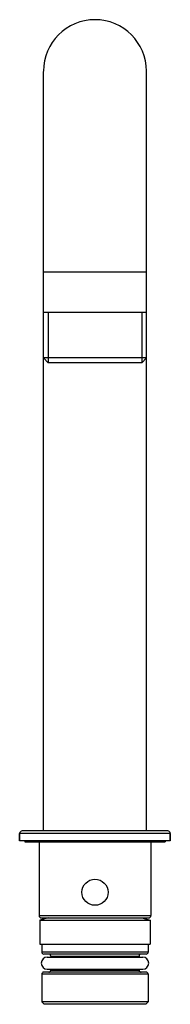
# Model space of a CAD drawing. Header units: millimetres. Extents: x -101 to 688, y 24 to 429.
# Tile 3 of 4: x 164 to 194, y 233 to 429. Entities that reach past the tile are written whole.
import ezdxf

# ---------------------------------------------------------------- set-up
doc = ezdxf.new("R2010")
doc.units = ezdxf.units.MM
doc.header["$LTSCALE"] = 32.67
doc.layers.get('0').update_dxf_attribs({"linetype": 'CONTINUOUS'})
doc.layers.add('ACHSEN', color=7, linetype='CONTINUOUS')

msp = doc.modelspace()

# ---------------------------------------------------------------- linework, layer by layer
at = {"color": 7, "linetype": 'Continuous'}
for p, q in [((168.45, 267.47), (168.45, 418.62)), ((188.95, 267.47), (188.95, 418.62)), ((188.95, 370.65), (168.45, 370.65)), ((169.4, 370.65), (169.4, 360.65)), ((188, 370.65), (188, 360.65)), ((169.4, 360.65), (168.45, 361.6)), ((188.95, 361.6), (168.45, 361.6)), ((188, 360.65), (169.4, 360.65)), ((188, 360.65), (188.95, 361.6)), ((163.7, 265.47), (163.7, 266.97)), ((193.2, 267.47), (164.2, 267.47)), ((193.7, 265.47), (193.7, 266.97)), ((164.71, 265.47), (164.71, 265.27)), ((164.71, 265.27), (192.7, 265.27)), ((167.23, 265.47), (167.23, 265.27)), ((167.53, 265.47), (167.53, 265.27)), ((167.56, 265.27), (167.56, 250.67)), ((174.14, 265.47), (174.14, 265.27)), ((174.62, 265.47), (174.62, 265.27)), ((182.79, 265.47), (182.79, 265.27)), ((183.27, 265.47), (183.27, 265.27)), ((189.85, 265.27), (189.85, 250.67)), ((189.88, 265.47), (189.88, 265.27)), ((190.18, 265.47), (190.18, 265.27)), ((192.7, 265.47), (192.7, 265.27)), ((168.06, 250.17), (189.35, 250.17)), ((168.1, 244.97), (168.1, 243.37)), ((189.3, 244.97), (189.3, 243.37)), ((188.9, 242.97), (168.5, 242.97)), ((169.9, 242.57), (169.9, 242.37)), ((187.5, 242.57), (187.5, 242.37)), ((188.9, 239.37), (168.5, 239.37)), ((169.9, 239.97), (169.9, 239.77)), ((187.5, 239.97), (187.5, 239.77)), ((168.1, 238.97), (168.1, 233.47)), ((189.3, 238.97), (189.3, 233.47)), ((189.3, 233.47), (168.1, 233.47)), ((168.6, 232.97), (168.1, 233.47)), ((188.8, 232.97), (189.3, 233.47)), ((188.8, 232.97), (168.6, 232.97))]:
    msp.add_line(p, q, dxfattribs=at)
at = {"color": 9, "linetype": 'Continuous'}
for p, q in [((188.95, 378.65), (168.45, 378.65)), ((193.7, 266.97), (163.7, 266.97)), ((167.56, 250.67), (189.85, 250.67)), ((189.3, 243.37), (168.1, 243.37)), ((169.9, 242.57), (187.5, 242.57)), ((169.9, 239.77), (187.5, 239.77)), ((189.3, 238.97), (168.1, 238.97))]:
    msp.add_line(p, q, dxfattribs=at)
at = {"color": 7, "linetype": 'Continuous'}
for centre, radius, start, end in [((178.7, 418.65), 10.25, 0, 180), ((164.2, 266.97), 0.5, 90, 180), ((193.2, 266.97), 0.5, 0, 90), ((168.06, 250.67), 0.5, 180.0113, 270.0119), ((189.35, 250.67), 0.5, 269.9881, 359.9887), ((168.5, 243.37), 0.4, 180, 270), ((169.5, 242.57), 0.4, 0, 90), ((187.9, 242.57), 0.4, 90, 180), ((188.9, 243.37), 0.4, 270, 360), ((168.5, 238.97), 0.4, 90, 180), ((169.5, 239.77), 0.4, 270, 360), ((187.9, 239.77), 0.4, 180, 270), ((188.9, 238.97), 0.4, 0, 90)]:
    msp.add_arc(centre, radius, start, end, dxfattribs=at)
at = {"layer": 'ACHSEN', "color": 7, "linetype": 'Continuous'}
for p, q in [((163.7, 266.97), (163.7, 265.47)), ((193.7, 266.97), (193.7, 265.47)), ((193.7, 265.47), (163.7, 265.47)), ((169.4, 250.17), (167.7, 249.72)), ((167.7, 249.72), (189.7, 249.72)), ((167.7, 249.72), (167.7, 244.97)), ((188.01, 250.17), (189.7, 249.72)), ((189.7, 249.72), (189.7, 244.97)), ((167.7, 244.97), (189.7, 244.97)), ((168.1, 244.97), (168.1, 243.37)), ((189.3, 244.97), (189.3, 243.37)), ((169.2, 242.37), (188.2, 242.37)), ((169.9, 242.57), (169.9, 242.37)), ((187.5, 242.57), (187.5, 242.37)), ((169.2, 239.97), (188.2, 239.97)), ((169.9, 239.97), (169.9, 239.77)), ((187.5, 239.97), (187.5, 239.77)), ((168.1, 238.97), (168.1, 233.47)), ((189.3, 238.97), (189.3, 233.47))]:
    msp.add_line(p, q, dxfattribs=at)
msp.add_circle((178.7, 255.27), 2.6, dxfattribs=at)
for centre, start, end in [((169.2, 241.17), 90, 270), ((188.2, 241.17), 270, 90)]:
    msp.add_arc(centre, 1.2, start, end, dxfattribs=at)

doc.saveas('drawing.dxf')
